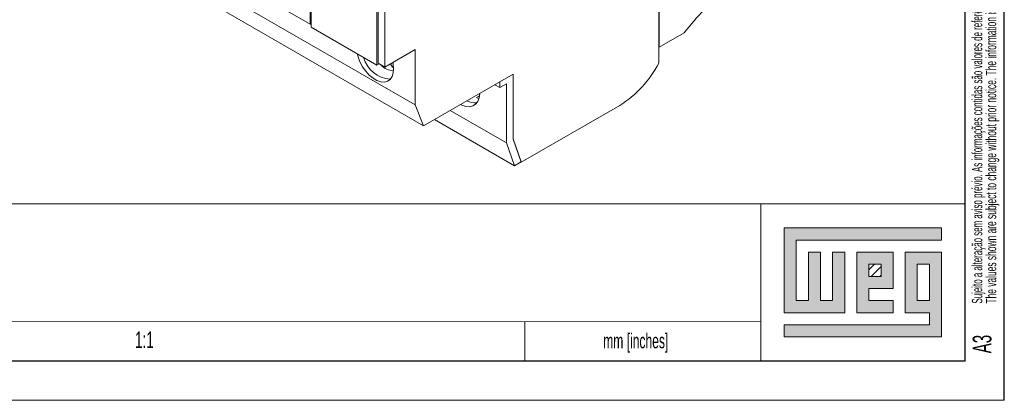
# Model space of a CAD drawing. Header units: millimetres. Extents: x 0 to 420, y 0 to 297.
# Tile 3 of 8: x 295 to 420, y 0 to 48. Entities that reach past the tile are written whole.
import ezdxf

# ---------------------------------------------------------------- set-up
doc = ezdxf.new("R2010")
doc.units = ezdxf.units.MM
doc.layers.add('FORMATO', color=7, linetype='Continuous')
doc.layers.add('LEGENDA', color=7, linetype='Continuous')
doc.styles.add('SLDTEXTSTYLE1', font='TXT', dxfattribs={"width": 0.605})
doc.styles.add('SLDTEXTSTYLE2', font='TXT', dxfattribs={"width": 0.569583})

# ---------------------------------------------------------------- blocks, each defined once
blk = doc.blocks.new('SW_NOTE_0')
at = {"color": 0, "linetype": 'Continuous', "lineweight": 0, "attachment_point": 1, "rotation": 90}
for s, insert, char_height, style in [('Sujeito a alteração sem aviso prévio. As informações contidas são valores de referência.                                                           Los valores demostrados pueden ser cambiados sin aviso previo. La información és de referencia solamente.', (-1.71, 0), 1.32292, 'SLDTEXTSTYLE2'), ('The values shown are subject to change without prior notice. The information is for reference only.', (0.06, 0), 1.3229, 'SLDTEXTSTYLE1')]:
    blk.add_mtext(s, dxfattribs=dict(at, insert=insert, char_height=char_height, style=style))

msp = doc.modelspace()

# ---------------------------------------------------------------- hatches: boundary and pattern name
at = {"linetype": 'Continuous'}
msp.add_hatch(color=7, dxfattribs=at).paths.add_polyline_path([(391.99, 21.93), (391.99, 11.15), (399.69, 11.15), (399.69, 18.85), (398.15, 18.85), (398.15, 12.69), (396.61, 12.69), (396.61, 18.85), (395.07, 18.85), (395.07, 12.69), (393.53, 12.69), (393.53, 20.39), (412.01, 20.39), (412.01, 21.93)], flags=0)
h = msp.add_hatch(color=7, dxfattribs=at)
h.paths.add_polyline_path([(391.99, 8.07), (412.01, 8.07), (412.01, 18.85), (407.39, 18.85), (407.39, 11.15), (410.47, 11.15), (410.47, 9.61), (391.99, 9.61)], flags=0)
h.paths.add_polyline_path([(408.93, 17.31), (410.47, 17.31), (410.47, 12.69), (408.93, 12.69)], flags=0)
h = msp.add_hatch(color=7, dxfattribs=at)
h.paths.add_polyline_path([(405.85, 12.69), (402.77, 12.69), (402.77, 14.23), (405.85, 14.23), (405.85, 18.85), (401.23, 18.85), (401.23, 11.15), (405.85, 11.15)], flags=0)
h.paths.add_polyline_path([(404.31, 15.77), (402.77, 15.77), (402.77, 17.31), (404.31, 17.31)], flags=0)
h = msp.add_hatch(dxfattribs=at)
h.set_pattern_fill('ANSI31', color=8, scale=0.25, style=0)
h.paths.add_polyline_path([(404.31, 15.77), (402.77, 15.77), (402.77, 17.31), (404.31, 17.31)], flags=0)

# ---------------------------------------------------------------- linework, layer by layer
at = {"color": 7, "linetype": 'Continuous', "lineweight": 15}
for p, q in [((331.65, 73.04), (331.65, 47.89)), ((331.81, 70.18), (331.81, 47.48)), ((340.31, 42.89), (340.31, 68.04)), ((341.16, 42.4), (341.16, 67.55)), ((340.15, 65.36), (340.15, 42.66)), ((331.65, 47.89), (313.18, 58.56)), ((313.37, 55.87), (345.05, 37.59)), ((346.11, 34.93), (314.43, 53.22)), ((376.09, 44.93), (376.09, 52.87)), ((376.02, 52.48), (376.02, 42.93)), ((331.81, 47.99), (331.65, 47.89)), ((340.15, 42.66), (331.81, 47.48)), ((376.09, 44.93), (379.27, 46.77)), ((345.05, 44.65), (341.16, 42.4)), ((345.05, 37.59), (345.05, 44.65)), ((376.02, 44.97), (376.09, 44.93)), ((340.43, 42.82), (340.15, 42.66)), ((341.16, 42.4), (340.31, 42.89)), ((342.15, 42.4), (341.91, 42.83)), ((342.23, 42.56), (342.15, 42.4)), ((346.11, 34.93), (357.49, 41.5)), ((355.8, 40.52), (357.49, 41.5)), ((357.49, 41.5), (357.49, 33.22)), ((357.49, 41.5), (357.49, 33.26)), ((355.8, 39.79), (355.16, 40.16)), ((355.8, 39.79), (355.8, 40.52)), ((356.65, 40.28), (355.8, 39.79)), ((356.65, 32.77), (356.65, 40.28)), ((352.83, 38.52), (353.22, 38.75)), ((352.83, 38.52), (353.13, 38.35)), ((346.11, 34.93), (345.05, 37.59)), ((349.5, 36.89), (356.65, 32.77)), ((371.07, 37.54), (358.51, 30.29)), ((347.48, 35.72), (357.66, 29.84)), ((357.66, 29.84), (356.65, 32.77)), ((357.49, 33.26), (358.51, 30.33)), ((358.51, 30.29), (357.49, 33.22)), ((358.51, 30.33), (357.66, 29.84)), ((358.48, 30.31), (358.51, 30.29))]:
    msp.add_line(p, q, dxfattribs=at)
at = {"color": 7, "linetype": 'Continuous', "lineweight": 0}
for p, q in [((412.01, 21.93), (391.99, 21.93)), ((391.99, 21.93), (391.99, 11.15)), ((412.01, 20.39), (412.01, 21.93)), ((393.53, 20.39), (412.01, 20.39)), ((393.53, 12.69), (393.53, 20.39)), ((396.61, 18.85), (395.07, 18.85)), ((395.07, 18.85), (395.07, 12.69)), ((396.61, 12.69), (396.61, 18.85)), ((399.69, 18.85), (398.15, 18.85)), ((398.15, 18.85), (398.15, 12.69)), ((399.69, 11.15), (399.69, 18.85)), ((405.85, 18.85), (401.23, 18.85)), ((401.23, 18.85), (401.23, 11.15)), ((405.85, 14.23), (405.85, 18.85)), ((412.01, 18.85), (407.39, 18.85)), ((407.39, 18.85), (407.39, 11.15)), ((412.01, 8.07), (412.01, 18.85)), ((402.77, 17.31), (404.31, 17.31)), ((402.77, 15.77), (402.77, 17.31)), ((404.31, 17.31), (404.31, 15.77)), ((408.93, 12.69), (408.93, 17.31)), ((408.93, 17.31), (410.47, 17.31)), ((410.47, 17.31), (410.47, 12.69)), ((404.31, 15.77), (402.77, 15.77)), ((402.77, 14.23), (405.85, 14.23)), ((402.77, 12.69), (402.77, 14.23)), ((395.07, 12.69), (393.53, 12.69)), ((398.15, 12.69), (396.61, 12.69)), ((405.85, 12.69), (402.77, 12.69)), ((405.85, 11.15), (405.85, 12.69)), ((410.47, 12.69), (408.93, 12.69)), ((391.99, 11.15), (399.69, 11.15)), ((401.23, 11.15), (405.85, 11.15)), ((407.39, 11.15), (410.47, 11.15)), ((410.47, 11.15), (410.47, 9.61)), ((359, 10.01), (359, 5)), ((391.99, 9.61), (391.99, 8.07)), ((410.47, 9.61), (391.99, 9.61)), ((391.99, 8.07), (412.01, 8.07))]:
    msp.add_line(p, q, dxfattribs=at)
at = {"color": 7, "linetype": 'Continuous', "lineweight": 15, "flags": 128}
for points in [[(342.2, 43), (342.24, 42.8), (342.29, 42.2), (342.24, 41.66), (342.09, 41.2), (341.84, 40.85), (341.51, 40.62), (341.11, 40.51), (340.66, 40.54), (340.17, 40.7), (339.68, 40.99), (339.19, 41.39), (338.74, 41.88), (338.34, 42.45), (338.01, 43.07), (337.76, 43.7), (337.65, 44.11)], [(342.28, 42.43), (342.22, 42.41), (342.15, 42.4)], [(350.81, 37.65), (350.96, 37.57), (351.47, 37.4), (351.94, 37.36), (352.36, 37.46), (352.72, 37.69), (352.99, 38.03), (353.17, 38.49), (353.25, 39.03), (353.25, 39.05)]]:
    msp.add_lwpolyline(points, dxfattribs=at)
at = {"color": 7, "linetype": 'Continuous', "lineweight": 15}
for centre, radius, start, end in [((400.43, 30.89), 26.45, 126.0469, 143.1039), ((342.09, 44.61), 3.75, 195.107, 266.4816), ((342.38, 44.18), 2.25, 222.6146, 267.3732), ((363.72, 49.26), 13.84, 302.1002, 332.7623), ((352.71, 39.94), 2.09, 239.8189, 274.6405)]:
    msp.add_arc(centre, radius, start, end, dxfattribs=at)
at = {"layer": 'FORMATO'}
for p, q in [((420, 0), (420, 297)), ((415, 5), (415, 287)), ((415, 5), (19.92, 5))]:
    msp.add_line(p, q, dxfattribs=at)
at = {"layer": 'FORMATO', "lineweight": 0}
for p, q in [((235, 25.01), (415, 25.01)), ((389, 25), (389, 5)), ((263.92, 10), (389, 10.02)), ((0, 0), (420, 0))]:
    msp.add_line(p, q, dxfattribs=at)

# ---------------------------------------------------------------- block references
at = {"color": 7, "linetype": 'Continuous', "lineweight": 0}
msp.add_blockref('SW_NOTE_0', (417.59, 12.31), dxfattribs=at)

# ---------------------------------------------------------------- texts
at = {"layer": 'FORMATO', "insert": (368.96, 8.52), "char_height": 1.9, "attachment_point": 1, "style": 'SLDTEXTSTYLE1'}
msp.add_mtext('mm [inches]', dxfattribs=at)
at = {"layer": 'LEGENDA', "insert": (415.98, 5.98), "char_height": 2.381, "attachment_point": 1, "rotation": 90, "style": 'SLDTEXTSTYLE1'}
msp.add_mtext('A3', dxfattribs=at)
at = {"layer": 'LEGENDA', "insert": (310.58, 8.76), "char_height": 2.117, "attachment_point": 2, "style": 'SLDTEXTSTYLE1'}
msp.add_mtext('1:1', dxfattribs=at)

doc.saveas('drawing.dxf')
